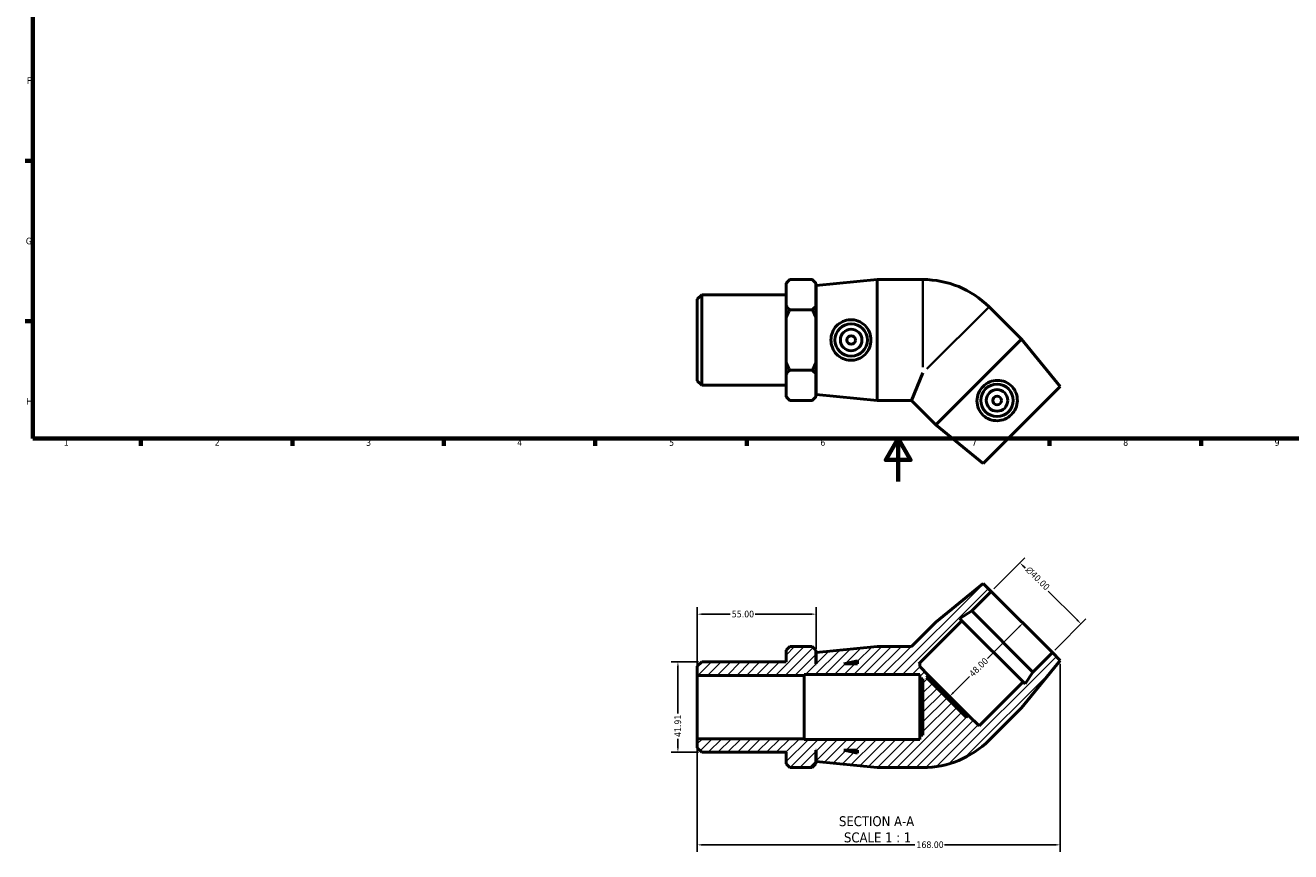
# Model space of a CAD drawing. Header units: millimetres. Extents: x 0 to 903, y -171 to 594.
# Tile 1 of 3: x 17 to 602, y -171 to 211. Entities that reach past the tile are written whole.
import ezdxf

# ---------------------------------------------------------------- set-up
doc = ezdxf.new("R2010")
doc.units = ezdxf.units.MM
for name, color, linetype, lineweight in [('Border (ANSI)', 7, 'Continuous', 70), ('Dimension (ANSI)', 7, 'Continuous', 25), ('Hatch (ANSI)', 7, 'Continuous', 18), ('Symbol (ANSI)', 7, 'Continuous', 25), ('Visible (ANSI)', 7, 'Continuous', 50), ('Visible Narrow (ANSI)', 7, 'Continuous', 35)]:
    doc.layers.add(name, color=color, linetype=linetype, lineweight=lineweight)
doc.styles.add('Label Text (ANSI)', font='tahoma.ttf')
doc.styles.add('Note Text (ANSI)', font='tahoma.ttf')
doc.dimstyles.new('Default - mm (ANSI)', dxfattribs={"dimtxt": 3.048, "dimasz": 2.5, "dimexe": 3.175, "dimexo": 1.6002, "dimgap": 0.8, "dimtad": 0, "dimtoh": 1, "dimrnd": 1e-08, "dimzin": 4, "dimdsep": 46, "dimtxsty": 'Note Text (ANSI)', "dimcen": 0.09, "dimdle": 10, "dimclrd": 256, "dimclre": 256, "dimclrt": 256, "dimadec": 1, "dimazin": 1, "dimtfac": 1, "dimtofl": 0, "dimtmove": 0, "dimatfit": 3, "dimfxl": 1, "dimtolj": 1, "dimtzin": 4, "dimlwd": -1, "dimlwe": -1, "dimarcsym": 0})

# ---------------------------------------------------------------- blocks, each defined once
blk = doc.blocks.new('Borders Default Border')
at = {"layer": 'Border (ANSI)'}
for p, q in [((20, 148.5), (16.55, 148.5)), ((20, 74.25), (16.55, 74.25)), ((70.08, 20), (70.08, 16.55)), ((140.17, 20), (140.17, 16.55)), ((210.25, 20), (210.25, 16.55)), ((280.33, 20), (280.33, 16.55)), ((350.42, 20), (350.42, 16.55)), ((490.58, 20), (490.58, 16.55)), ((560.67, 20), (560.67, 16.55))]:
    blk.add_line(p, q, dxfattribs=at)
at = {"layer": 'Border (ANSI)', "flags": 128}
for points in [[(20, 20), (20, 574), (821, 574), (821, 20), (20, 20)], [(420.5, 0), (420.5, 20), (414.73, 10), (426.27, 10), (420.5, 20)]]:
    blk.add_lwpolyline(points, dxfattribs=at)
at = {"layer": 'Border (ANSI)', "color": 230, "true_color": 0xff0080, "char_height": 3.05, "attachment_point": 7, "style": 'Note Text (ANSI)'}
for s, insert in [('F', (17.29, 184.1)), ('G', (16.81, 109.79)), ('H', (16.97, 35.6)), ('1', (34.35, 16.55)), ('2', (104.2, 16.55)), ('3', (174.26, 16.49)), ('4', (244.23, 16.55)), ('5', (314.48, 16.49)), ('6', (384.49, 16.49)), ('7', (454.6, 16.55)), ('8', (524.63, 16.48)), ('9', (594.7, 16.49))]:
    blk.add_mtext(s, dxfattribs=dict(at, insert=insert))
blk = doc.blocks.new('*D7')
at = {"layer": 'Defpoints', "color": 0, "transparency": 16777216}
for p in [(329.63, -83.48), (318.56, -125.39), (329.63, -125.39)]:
    blk.add_point(p, dxfattribs=at)
at = {"layer": 'Dimension (ANSI)', "transparency": 16777216}
for p, q in [((328.03, -83.48), (315.39, -83.48)), ((318.56, -85.98), (318.56, -107.49)), ((318.56, -122.89), (318.56, -119.09)), ((328.03, -125.39), (315.39, -125.39))]:
    blk.add_line(p, q, dxfattribs=at)
for points in [[(318.14, -85.98), (318.98, -85.98), (318.56, -83.48)], [(318.14, -122.89), (318.98, -122.89), (318.56, -125.39)]]:
    blk.add_solid(points, dxfattribs=at)
at = {"layer": 'Dimension (ANSI)', "color": 230, "true_color": 0xff0080, "transparency": 16777216, "insert": (316.98, -118.29), "char_height": 3.048, "attachment_point": 1, "rotation": 90, "style": 'Note Text (ANSI)'}
blk.add_mtext('\\A1;41.91', dxfattribs=at)
blk = doc.blocks.new('*D8')
at = {"layer": 'Defpoints', "color": 0, "transparency": 16777216}
for p in [(327.53, -61.41), (382.53, -79.24), (327.53, -89.77)]:
    blk.add_point(p, dxfattribs=at)
at = {"layer": 'Dimension (ANSI)', "transparency": 16777216}
for p, q in [((327.53, -88.17), (327.53, -58.24)), ((382.53, -77.64), (382.53, -58.24)), ((330.03, -61.41), (342.73, -61.41)), ((380.03, -61.41), (354.33, -61.41))]:
    blk.add_line(p, q, dxfattribs=at)
for points in [[(330.03, -61), (330.03, -61.83), (327.53, -61.41)], [(380.03, -61), (380.03, -61.83), (382.53, -61.41)]]:
    blk.add_solid(points, dxfattribs=at)
at = {"layer": 'Dimension (ANSI)', "color": 230, "true_color": 0xff0080, "transparency": 16777216, "insert": (343.53, -59.83), "char_height": 3.048, "attachment_point": 1, "style": 'Note Text (ANSI)'}
blk.add_mtext('\\A1;55.00', dxfattribs=at)
blk = doc.blocks.new('*D9')
at = {"layer": 'Defpoints', "color": 0, "transparency": 16777216}
for p in [(476.83, -37.61), (463.57, -50.87), (491.85, -79.15)]:
    blk.add_point(p, dxfattribs=at)
at = {"layer": 'Dimension (ANSI)', "transparency": 16777216}
for p, q in [((464.7, -49.74), (479.08, -35.36)), ((478.6, -39.37), (479.27, -40.04)), ((503.35, -64.12), (489.98, -50.75)), ((492.99, -78.02), (507.36, -63.65))]:
    blk.add_line(p, q, dxfattribs=at)
for points in [[(478.89, -39.08), (478.3, -39.67), (476.83, -37.61)], [(503.64, -63.83), (503.05, -64.42), (505.12, -65.89)]]:
    blk.add_solid(points, dxfattribs=at)
at = {"layer": 'Dimension (ANSI)', "color": 230, "true_color": 0xff0080, "transparency": 16777216, "insert": (481.45, -38.99), "char_height": 3.048, "attachment_point": 1, "rotation": 315, "style": 'Note Text (ANSI)'}
blk.add_mtext('\\A1;\\fAIGDT|b0|i0;\\H3.0480;\\ln\\fTahoma|b0|i0;\\H3.0480;40.00', dxfattribs=at)
blk = doc.blocks.new('*D10')
at = {"layer": 'Defpoints', "color": 0, "transparency": 16777216}
for p in [(477.71, -65.01), (443.77, -98.95), (444.3, -99.48)]:
    blk.add_point(p, dxfattribs=at)
at = {"layer": 'Dimension (ANSI)', "transparency": 16777216}
for p, q in [((476.47, -67.31), (461.9, -81.88)), ((446.07, -97.71), (453.57, -90.21))]:
    blk.add_line(p, q, dxfattribs=at)
for points in [[(476.18, -67.01), (476.77, -67.6), (478.24, -65.54)], [(445.77, -97.42), (446.36, -98.01), (444.3, -99.48)]]:
    blk.add_solid(points, dxfattribs=at)
at = {"layer": 'Dimension (ANSI)', "color": 230, "true_color": 0xff0080, "transparency": 16777216, "insert": (453.01, -88.51), "char_height": 3.048, "attachment_point": 1, "rotation": 45, "style": 'Note Text (ANSI)'}
blk.add_mtext('\\A1;48.00', dxfattribs=at)
blk = doc.blocks.new('*D11')
at = {"layer": 'Defpoints', "color": 0, "transparency": 16777216}
for p in [(495.53, -82.83), (327.53, -119.1), (495.53, -168.25)]:
    blk.add_point(p, dxfattribs=at)
at = {"layer": 'Dimension (ANSI)', "transparency": 16777216}
for p, q in [((495.53, -84.43), (495.53, -171.42)), ((327.53, -120.7), (327.53, -171.42)), ((330.03, -168.25), (428.19, -168.25)), ((493.03, -168.25), (441.87, -168.25))]:
    blk.add_line(p, q, dxfattribs=at)
for points in [[(330.03, -167.83), (330.03, -168.67), (327.53, -168.25)], [(493.03, -167.83), (493.03, -168.67), (495.53, -168.25)]]:
    blk.add_solid(points, dxfattribs=at)
at = {"layer": 'Dimension (ANSI)', "color": 230, "true_color": 0xff0080, "transparency": 16777216, "insert": (428.99, -166.66), "char_height": 3.048, "attachment_point": 1, "style": 'Note Text (ANSI)'}
blk.add_mtext('\\A1;168.00', dxfattribs=at)

msp = doc.modelspace()

# ---------------------------------------------------------------- hatches: boundary and pattern name
at = {"layer": 'Hatch (ANSI)'}
h = msp.add_hatch(dxfattribs=at)
h.set_pattern_fill('ANSI31', color=256, scale=25.4, style=0)
h.set_pattern_definition([(45, (0, 0), (-2.245064, 2.245064), [])])
edge = h.paths.add_edge_path()
edge.add_line((437.937, -65.187), (426.689, -76.436))
edge.add_line((426.689, -76.436), (410.781, -76.436))
edge.add_line((410.781, -76.436), (382.531, -79.236))
edge.add_line((382.531, -79.236), (382.531, -84.436))
edge.add_line((382.531, -84.436), (382.431, -84.436))
edge.add_line((382.431, -84.436), (382.431, -78.116))
edge.add_line((382.431, -78.116), (380.751, -76.436))
edge.add_line((380.751, -76.436), (370.361, -76.436))
edge.add_line((370.361, -76.436), (368.681, -78.116))
edge.add_line((368.681, -78.116), (368.681, -83.481))
edge.add_line((368.681, -83.481), (329.627, -83.481))
edge.add_line((329.627, -83.481), (327.531, -85.576))
edge.add_line((327.531, -85.576), (327.531, -89.767))
edge.add_line((327.531, -89.767), (377.031, -89.767))
edge.add_line((377.031, -89.767), (377.031, -89.436))
edge.add_line((377.031, -89.436), (430.531, -89.436))
edge.add_line((430.531, -89.436), (430.531, -91.436))
edge.add_line((430.531, -91.436), (431.971, -91.436))
edge.add_line((431.971, -91.436), (431.971, -117.436))
edge.add_line((431.971, -117.436), (430.531, -117.436))
edge.add_line((430.531, -117.436), (430.531, -119.436))
edge.add_line((430.531, -119.436), (377.031, -119.436))
edge.add_line((377.031, -119.436), (377.031, -119.104))
edge.add_line((377.031, -119.104), (327.531, -119.104))
edge.add_line((327.531, -119.104), (327.531, -123.295))
edge.add_line((327.531, -123.295), (329.627, -125.391))
edge.add_line((329.627, -125.391), (368.681, -125.391))
edge.add_line((368.681, -125.391), (368.681, -130.756))
edge.add_line((368.681, -130.756), (370.361, -132.436))
edge.add_line((370.361, -132.436), (380.751, -132.436))
edge.add_line((380.751, -132.436), (382.431, -130.756))
edge.add_line((382.431, -130.756), (382.431, -124.436))
edge.add_line((382.431, -124.436), (382.531, -124.436))
edge.add_line((382.531, -124.436), (382.531, -129.636))
edge.add_line((382.531, -129.636), (410.781, -132.436))
edge.add_line((410.781, -132.436), (431.971, -132.436))
edge.add_ellipse((431.971, -89.188), major_axis=(0, -43.247), ratio=1, start_angle=0, end_angle=45)
edge.add_line((462.552, -119.769), (477.535, -104.785))
edge.add_line((477.535, -104.785), (495.531, -82.83))
edge.add_line((495.531, -82.83), (491.854, -79.153))
edge.add_line((491.854, -79.153), (482.803, -88.204))
edge.add_line((482.803, -88.204), (479.24, -93.691))
edge.add_line((479.24, -93.691), (478.278, -92.729))
edge.add_line((478.278, -92.729), (457.913, -113.094))
edge.add_line((457.913, -113.094), (452.963, -108.144))
edge.add_line((452.963, -108.144), (451.945, -109.162))
edge.add_line((451.945, -109.162), (433.56, -90.777))
edge.add_line((433.56, -90.777), (434.579, -89.759))
edge.add_line((434.579, -89.759), (430.531, -85.712))
edge.add_line((430.531, -85.712), (430.531, -84.436))
edge.add_line((430.531, -84.436), (430.003, -84.436))
edge.add_line((430.003, -84.436), (449.994, -64.445))
edge.add_line((449.994, -64.445), (449.032, -63.483))
edge.add_line((449.032, -63.483), (454.519, -59.919))
edge.add_line((454.519, -59.919), (463.57, -50.868))
edge.add_line((463.57, -50.868), (459.893, -47.191))
edge.add_line((459.893, -47.191), (437.937, -65.187))
h.paths.add_polyline_path([(401.731, -125.796), (395.331, -124.436), (401.731, -124.436)], flags=0)
h.paths.add_polyline_path([(395.331, -84.436), (401.731, -83.075), (401.731, -84.436)], flags=0)

# ---------------------------------------------------------------- linework, layer by layer
at = {"layer": 'Visible (ANSI)'}
for p, q in [((368.681, 91.863), (370.361, 93.543)), ((368.681, 91.66), (368.681, 91.863)), ((368.681, 81.426), (368.681, 91.66)), ((380.751, 93.543), (370.361, 93.543)), ((382.431, 91.863), (380.751, 93.543)), ((382.431, 91.863), (382.431, 91.66)), ((382.431, 91.66), (382.431, 81.426)), ((382.531, 90.743), (410.781, 93.543)), ((382.531, 40.343), (382.531, 90.743)), ((410.781, 37.543), (410.781, 93.543)), ((410.781, 93.543), (431.971, 93.543)), ((327.531, 84.403), (329.627, 86.498)), ((327.531, 46.684), (327.531, 84.403)), ((329.627, 86.498), (329.627, 44.588)), ((329.627, 86.498), (368.681, 86.498)), ((382.431, 85.543), (382.531, 85.543)), ((368.681, 75.777), (368.681, 81.426)), ((370.361, 79.543), (380.751, 79.543)), ((382.431, 81.426), (382.431, 75.777)), ((477.535, 65.893), (462.552, 80.876)), ((368.681, 55.309), (368.681, 75.777)), ((382.431, 75.777), (382.431, 55.309)), ((477.535, 65.893), (437.937, 26.295)), ((495.531, 43.937), (477.535, 65.893)), ((368.681, 49.66), (368.681, 55.309)), ((382.431, 55.309), (382.431, 49.66)), ((368.681, 39.426), (368.681, 49.66)), ((370.361, 51.543), (380.751, 51.543)), ((382.431, 49.66), (382.431, 39.426)), ((431.971, 50.296), (426.689, 37.543)), ((327.531, 46.684), (329.627, 44.588)), ((329.627, 44.588), (368.681, 44.588)), ((382.431, 45.543), (382.531, 45.543)), ((495.531, 43.937), (459.893, 8.299)), ((368.681, 39.223), (368.681, 39.426)), ((368.681, 39.223), (370.361, 37.543)), ((380.751, 37.543), (370.361, 37.543)), ((382.431, 39.223), (380.751, 37.543)), ((382.431, 39.426), (382.431, 39.223)), ((382.531, 40.343), (410.781, 37.543)), ((410.781, 37.543), (426.689, 37.543)), ((437.937, 26.295), (426.689, 37.543)), ((459.893, 8.299), (437.937, 26.295)), ((459.893, -47.191), (437.937, -65.187)), ((454.519, -59.919), (463.57, -50.868)), ((463.57, -50.868), (459.893, -47.191)), ((463.57, -50.868), (491.854, -79.153)), ((449.032, -63.483), (454.519, -59.919)), ((449.994, -64.445), (449.032, -63.483)), ((454.519, -59.919), (482.803, -88.204)), ((437.937, -65.187), (426.689, -76.436)), ((430.003, -84.436), (449.994, -64.445)), ((449.994, -64.445), (478.278, -92.729)), ((370.361, -76.436), (368.681, -78.116)), ((368.681, -78.116), (368.681, -83.481)), ((380.751, -76.436), (370.361, -76.436)), ((382.431, -78.116), (380.751, -76.436)), ((382.431, -84.436), (382.431, -78.116)), ((410.781, -76.436), (382.531, -79.236)), ((382.531, -79.236), (382.531, -84.436)), ((426.689, -76.436), (410.781, -76.436)), ((491.854, -79.153), (482.803, -88.204)), ((495.531, -82.83), (491.854, -79.153)), ((329.627, -83.481), (327.531, -85.576)), ((327.531, -85.576), (327.531, -89.767)), ((368.681, -83.481), (329.627, -83.481)), ((382.531, -84.436), (382.431, -84.436)), ((395.331, -84.436), (401.731, -83.075)), ((401.731, -84.436), (395.331, -84.436)), ((401.731, -83.075), (401.731, -84.436)), ((430.531, -84.436), (430.003, -84.436)), ((430.531, -85.712), (430.531, -84.436)), ((434.579, -89.759), (430.531, -85.712)), ((477.535, -104.785), (495.531, -82.83)), ((327.531, -89.767), (377.031, -89.767)), ((327.531, -119.104), (327.531, -89.767)), ((377.031, -89.767), (377.031, -89.436)), ((377.031, -89.436), (430.531, -89.436)), ((377.031, -119.104), (377.031, -89.767)), ((430.531, -89.436), (430.531, -91.436)), ((430.531, -91.436), (431.971, -91.436)), ((430.531, -91.436), (430.531, -117.436)), ((431.971, -91.436), (431.971, -117.436)), ((433.56, -90.777), (434.579, -89.759)), ((451.945, -109.162), (433.56, -90.777)), ((452.963, -108.144), (434.579, -89.759)), ((478.278, -92.729), (457.913, -113.094)), ((479.24, -93.691), (478.278, -92.729)), ((482.803, -88.204), (479.24, -93.691)), ((462.552, -119.769), (477.535, -104.785)), ((452.963, -108.144), (451.945, -109.162)), ((457.913, -113.094), (452.963, -108.144)), ((377.031, -119.104), (327.531, -119.104)), ((327.531, -119.104), (327.531, -123.295)), ((377.031, -119.436), (377.031, -119.104)), ((430.531, -119.436), (377.031, -119.436)), ((431.971, -117.436), (430.531, -117.436)), ((430.531, -117.436), (430.531, -119.436)), ((327.531, -123.295), (329.627, -125.391)), ((329.627, -125.391), (368.681, -125.391)), ((368.681, -125.391), (368.681, -130.756)), ((382.431, -130.756), (382.431, -124.436)), ((382.431, -124.436), (382.531, -124.436)), ((382.531, -124.436), (382.531, -129.636)), ((401.731, -125.796), (395.331, -124.436)), ((395.331, -124.436), (401.731, -124.436)), ((401.731, -124.436), (401.731, -125.796)), ((368.681, -130.756), (370.361, -132.436)), ((380.751, -132.436), (370.361, -132.436)), ((380.751, -132.436), (382.431, -130.756)), ((382.531, -129.636), (410.781, -132.436)), ((410.781, -132.436), (431.971, -132.436))]:
    msp.add_line(p, q, dxfattribs=at)
for centre, radius in [((398.737, 65.543), 7.5), ((398.737, 65.543), 5), ((398.737, 65.543), 2), ((466.253, 37.577), 7.5), ((466.253, 37.577), 5), ((466.253, 37.577), 2)]:
    msp.add_circle(centre, radius, dxfattribs=at)
for centre, start, end in [((431.971, 50.296), 45, 90), ((431.971, -89.188), 270, 315)]:
    msp.add_arc(centre, 43.247, start, end, dxfattribs=at)
for points in [[(368.681, 91.66), (369.391, 92.573), (370.361, 93.543)], [(380.751, 93.543), (381.722, 92.573), (382.431, 91.66)], [(370.361, 79.543), (369.391, 80.514), (368.681, 81.426)], [(368.681, 75.777), (369.391, 77.602), (370.361, 79.543)], [(382.431, 81.426), (381.722, 80.514), (380.751, 79.543)], [(380.751, 79.543), (381.722, 77.602), (382.431, 75.777)], [(370.361, 51.543), (369.391, 53.484), (368.681, 55.309)], [(382.431, 55.309), (381.722, 53.484), (380.751, 51.543)], [(368.681, 49.66), (369.391, 50.573), (370.361, 51.543)], [(380.751, 51.543), (381.722, 50.573), (382.431, 49.66)], [(370.361, 37.543), (369.391, 38.514), (368.681, 39.426)], [(382.431, 39.426), (381.722, 38.514), (380.751, 37.543)]]:
    msp.add_rational_spline(points, [1, 1.00241153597, 1], degree=2, dxfattribs=at)
for points in [[(398.332, 56.132), (397.192, 56.172), (395.981, 56.442), (393.771, 57.446), (392.771, 58.178), (391.197, 59.836), (390.515, 60.879), (389.611, 63.154), (389.389, 64.387), (389.389, 66.699), (389.611, 67.932), (390.515, 70.207), (391.197, 71.25), (392.771, 72.909), (393.771, 73.641), (395.981, 74.644), (397.192, 74.914), (399.564, 74.997), (400.863, 74.778), (403.235, 73.828), (404.31, 73.097), (405.987, 71.418), (406.712, 70.363), (407.681, 68.03), (407.924, 66.751), (407.924, 64.335), (407.681, 63.056), (406.712, 60.723), (405.987, 59.668), (404.31, 57.99), (403.235, 57.259), (400.863, 56.308), (399.564, 56.089), (398.332, 56.132)], [(473.194, 43.946), (473.972, 43.111), (474.637, 42.063), (475.49, 39.791), (475.679, 38.567), (475.62, 36.281), (475.364, 35.061), (474.395, 32.813), (473.68, 31.784), (472.046, 30.15), (471.017, 29.435), (468.769, 28.466), (467.549, 28.21), (465.263, 28.151), (464.039, 28.34), (461.767, 29.193), (460.719, 29.858), (458.983, 31.477), (458.219, 32.55), (457.214, 34.9), (456.971, 36.177), (456.972, 38.55), (457.206, 39.808), (458.17, 42.143), (458.902, 43.219), (460.611, 44.928), (461.687, 45.66), (464.022, 46.624), (465.28, 46.858), (467.653, 46.859), (468.93, 46.616), (471.28, 45.611), (472.353, 44.847), (473.194, 43.946)]]:
    msp.add_open_spline(points, degree=3, knots=[0, 0, 0, 0, 0.3438727, 0.3438727, 0.6877455, 0.6877455, 1.0345169, 1.0345169, 1.3812883, 1.3812883, 1.7280597, 1.7280597, 2.0748311, 2.0748311, 2.4187039, 2.4187039, 2.7625766, 2.7625766, 3.133936, 3.133936, 3.5052954, 3.5052954, 3.8677799, 3.8677799, 4.2302644, 4.2302644, 4.592749, 4.592749, 4.9552335, 4.9552335, 5.3265929, 5.3265929, 5.6979523, 5.6979523, 5.6979523, 5.6979523], dxfattribs=at)
at = {"layer": 'Visible Narrow (ANSI)'}
for p, q in [((431.971, 52.899), (431.971, 93.382)), ((462.438, 80.762), (433.812, 52.137))]:
    msp.add_line(p, q, dxfattribs=at)

# ---------------------------------------------------------------- block references
msp.add_blockref('Borders Default Border', (0, 0))

# ---------------------------------------------------------------- texts
at = {"layer": 'Symbol (ANSI)', "char_height": 4.572, "attachment_point": 7, "style": 'Label Text (ANSI)'}
for s, insert in [('SECTION A-A', (393.107, -159.665)), ('SCALE 1 : 1', (395.426, -167.178))]:
    msp.add_mtext(s, dxfattribs=dict(at, insert=insert))

# ---------------------------------------------------------------- dimensions: what is measured, and where the dimension line sits
at = {"layer": 'Dimension (ANSI)'}
dim = msp.add_linear_dim(base=(476.831, -37.607), p1=(491.854, -79.153), p2=(463.57, -50.868), angle=315, text='\\fAIGDT|b0|i0;\\H3.0480;\\ln\\fTahoma|b0|i0;\\H3.0480;<>', dimstyle='Default - mm (ANSI)', override={"dimtoh": 0, "dimdec": 2, "dimtp": 0, "dimtm": 0, "dimtdec": 2, "dimatfit": 1}, dxfattribs=at)
dim.commit()
dim.dimension.update_dxf_attribs({"geometry": '*D9', "text_midpoint": (484.621, -45.398), "dimtype": 160})
for base, p1, p2, angle, override, picture, middle in [((327.531, -61.413), (382.531, -79.236), (327.531, -89.767), 180, {"dimtoh": 0, "dimdec": 2, "dimtp": 0, "dimtm": 0, "dimtdec": 2, "dimatfit": 1}, '*D8', (348.531, -61.413)), ((444.299, -99.479), (477.712, -65.01), (443.771, -98.952), 225, {"dimtoh": 0, "dimdec": 2, "dimse1": 1, "dimse2": 1, "dimtp": 0, "dimtm": 0, "dimtdec": 2, "dimatfit": 1}, '*D10', (457.734, -86.044)), ((318.561, -125.391), (329.627, -83.481), (329.627, -125.391), 90, {"dimtoh": 0, "dimdec": 2, "dimtp": 0, "dimtm": 0, "dimtdec": 2, "dimatfit": 1}, '*D7', (318.561, -113.288)), ((495.531, -168.25), (327.531, -119.104), (495.531, -82.83), 180, {"dimtoh": 0, "dimdec": 2, "dimtp": 0, "dimtm": 0, "dimtdec": 2, "dimatfit": 1}, '*D11', (435.031, -168.25))]:
    dim = msp.add_linear_dim(base=base, p1=p1, p2=p2, angle=angle, dimstyle='Default - mm (ANSI)', override=override, dxfattribs=at)
    dim.commit()
    dim.dimension.update_dxf_attribs({"geometry": picture, "text_midpoint": middle, "dimtype": 160})

doc.saveas('drawing.dxf')
